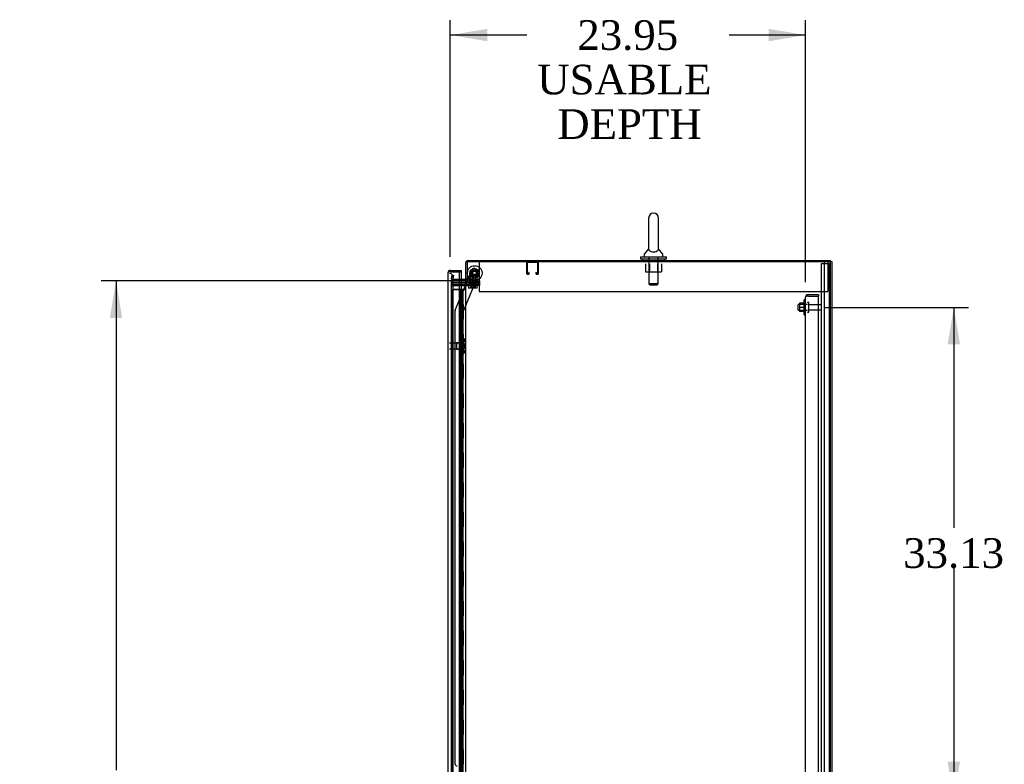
# Model space of a CAD drawing. Header units: inches. Extents: x 2 to 538, y -2 to 358.
# Tile 18 of 25: x 224 to 290, y 196 to 247. Entities that reach past the tile are written whole.
import ezdxf
from ezdxf.enums import TextEntityAlignment as Align
from ezdxf.lldxf.tags import DXFTag

# ---------------------------------------------------------------- set-up
doc = ezdxf.new("R2010")
doc.units = ezdxf.units.IN
doc.header["$MEASUREMENT"] = 0
for name, color, linetype in [('COM43135', 7, 'Continuous'), ('COM50677-1', 7, 'Continuous'), ('COM55607-2', 7, 'Continuous'), ('COM55738-23', 7, 'Continuous'), ('COM56145', 7, 'Continuous'), ('COM70098', 7, 'Continuous'), ('COM70112-4', 7, 'Continuous'), ('COM70220', 7, 'Continuous'), ('COM70839-4', 7, 'Continuous'), ('COM71182-2', 7, 'Continuous'), ('COM71187-2', 7, 'Continuous'), ('COM71194-4', 7, 'Continuous'), ('Default', 7, 'Continuous'), ('GSK86006', 7, 'Continuous'), ('NTS166105', 7, 'Continuous'), ('NTS18024', 7, 'Continuous'), ('NTS18147', 7, 'Continuous'), ('NTS86070', 7, 'Continuous'), ('ROL87452', 7, 'Continuous'), ('RVT17786', 7, 'Continuous'), ('SCC180005', 7, 'Continuous'), ('SCS86415', 7, 'Continuous'), ('STD26089', 7, 'Continuous'), ('STD26122', 7, 'Continuous'), ('WAF25059', 7, 'Continuous'), ('WAF25376', 7, 'Continuous'), ('WAF25377', 7, 'Continuous'), ('WAM254785', 7, 'Continuous'), ('WAM30038', 7, 'Continuous')]:
    doc.layers.add(name, color=color, linetype=linetype)
doc.styles.add('SEACAD_Times_New_Roman', font='times.ttf')
tags = doc.linetypes.add('HIDDEN2', pattern=[0.1875, 0.125, -0.0625]).pattern_tags.tags
tags[6:7] = [DXFTag(74, 4), DXFTag(75, 0), DXFTag(340, '0'), DXFTag(46, 0.0), DXFTag(50, 0.0), DXFTag(44, 0.0), DXFTag(45, 0.0)]
tags[4:5] = [DXFTag(74, 4), DXFTag(75, 0), DXFTag(340, '0'), DXFTag(46, 0.0), DXFTag(50, 0.0), DXFTag(44, 0.0), DXFTag(45, 0.0)]
doc.dimstyles.new('HAMMOND_(STH_-_540x360)', dxfattribs={"dimtxt": 2, "dimasz": 2.5, "dimexe": 1, "dimexo": 1, "dimgap": 0.5, "dimtad": 0, "dimtih": 1, "dimtoh": 1, "dimzin": 0, "dimdsep": 46, "dimtxsty": 'SEACAD_Times_New_Roman', "dimblk1": '_SE_FILLED', "dimblk2": '_SE_FILLED', "dimsah": 1, "dimcen": 1, "dimadec": 0, "dimazin": 0, "dimtfac": 0.8, "dimtofl": 0, "dimtmove": 0, "dimatfit": 3, "dimfxl": 1, "dimtolj": 1, "dimtzin": 0, "dimarcsym": 0})

# ---------------------------------------------------------------- blocks, each defined once
blk = doc.blocks.new('SE2')
at = {"layer": 'COM43135', "color": 7, "linetype": 'HIDDEN2'}
for p, q in [((276.995, 227.989), (276.995, 227.99)), ((276.995, 227.99), (276.995, 227.99)), ((276.995, 227.99), (276.995, 227.99)), ((276.995, 160.359), (276.995, 227.989)), ((277.098, 228.05), (277.031, 228.099)), ((277.18, 228.049), (277.031, 228.049)), ((277.18, 228.05), (277.098, 228.05)), ((277.18, 228.174), (277.87, 228.174)), ((277.18, 228.05), (277.18, 228.049)), ((277.18, 228.049), (277.87, 228.049)), ((277.18, 228.049), (277.87, 228.049)), ((277.87, 228.174), (277.87, 228.049)), ((277.87, 160.3), (277.87, 228.049))]:
    blk.add_line(p, q, dxfattribs=at)
for start, end in [(143.80595, 179.87917), (179.94113, 180), (90, 143.80595)]:
    blk.add_arc((277.18, 227.989), 0.185, start, end, dxfattribs=at)
blk.add_open_spline([(277.031, 228.049), (277.019, 228.039), (277.01, 228.029), (277.001, 228.015), (276.999, 228.01), (276.996, 228), (276.995, 227.995), (276.995, 227.99)], degree=3, knots=[0, 0, 0, 0, 0.5, 0.5, 0.75, 0.75, 1, 1, 1, 1], dxfattribs=at)
at = {"layer": 'COM50677-1', "color": 7, "linetype": 'HIDDEN2'}
for p, q in [((254.994, 230.359), (254.994, 230.174)), ((278.494, 230.359), (278.494, 230.174)), ((254.994, 230.174), (254.994, 228.359)), ((278.494, 230.174), (278.494, 228.359)), ((254.994, 228.359), (278.494, 228.359))]:
    blk.add_line(p, q, dxfattribs=at)
at = {"layer": 'COM55607-2', "color": 7, "linetype": 'HIDDEN2'}
for p, q in [((253.196, 228.498), (253.711, 228.498)), ((253.196, 228.497), (253.196, 228.498)), ((253.672, 228.497), (253.196, 228.497)), ((253.196, 228.497), (253.196, 160.497)), ((253.711, 228.498), (253.736, 228.498)), ((253.728, 228.507), (253.728, 228.533)), ((253.728, 228.533), (253.778, 228.533)), ((253.778, 228.507), (253.728, 228.507)), ((253.736, 228.497), (253.736, 228.498)), ((253.791, 228.498), (253.736, 228.498)), ((253.741, 228.507), (253.741, 228.497)), ((253.741, 228.497), (253.741, 160.497)), ((253.778, 228.533), (253.803, 228.533)), ((253.778, 228.507), (253.803, 228.507)), ((253.791, 228.498), (253.832, 228.498)), ((253.791, 227.498), (253.791, 228.498)), ((253.803, 228.533), (253.853, 228.533)), ((253.853, 228.507), (253.803, 228.507)), ((253.832, 228.498), (254.027, 228.498)), ((253.832, 227.498), (253.832, 228.498)), ((253.841, 228.497), (253.841, 228.507)), ((253.841, 160.497), (253.841, 228.497)), ((253.853, 228.533), (253.853, 228.507)), ((253.908, 227.497), (253.908, 228.497)), ((254.027, 228.498), (254.089, 228.498)), ((254.027, 228.497), (254.027, 228.498)), ((253.736, 227.498), (253.791, 227.498)), ((253.78, 227.498), (253.908, 227.498)), ((253.78, 226.498), (253.78, 227.497)), ((253.877, 227.497), (253.908, 227.497)), ((253.903, 227.497), (253.903, 226.498)), ((253.908, 226.498), (253.908, 227.497)), ((253.736, 226.498), (253.791, 226.498)), ((253.78, 226.498), (253.908, 226.498)), ((253.791, 225.498), (253.791, 226.497)), ((253.832, 225.498), (253.832, 226.497)), ((253.877, 226.497), (253.908, 226.497)), ((253.908, 225.497), (253.908, 226.497)), ((253.736, 225.498), (253.791, 225.498)), ((253.78, 225.498), (253.908, 225.498)), ((253.78, 224.498), (253.78, 225.497)), ((253.877, 225.497), (253.908, 225.497)), ((253.903, 225.497), (253.903, 224.498)), ((253.908, 224.498), (253.908, 225.497)), ((253.736, 224.498), (253.791, 224.498)), ((253.78, 224.498), (253.908, 224.498)), ((253.791, 223.498), (253.791, 224.497)), ((253.832, 223.498), (253.832, 224.497)), ((253.877, 224.497), (253.908, 224.497)), ((253.908, 223.497), (253.908, 224.497)), ((253.736, 223.498), (253.791, 223.498)), ((253.78, 223.498), (253.908, 223.498)), ((253.78, 222.498), (253.78, 223.497)), ((253.877, 223.497), (253.908, 223.497)), ((253.903, 223.497), (253.903, 222.498)), ((253.908, 222.498), (253.908, 223.497)), ((253.736, 222.498), (253.791, 222.498)), ((253.78, 222.498), (253.908, 222.498)), ((253.791, 221.498), (253.791, 222.497)), ((253.832, 221.498), (253.832, 222.497)), ((253.877, 222.497), (253.908, 222.497)), ((253.908, 221.497), (253.908, 222.497)), ((253.736, 221.498), (253.791, 221.498)), ((253.78, 221.498), (253.908, 221.498)), ((253.78, 220.498), (253.78, 221.497)), ((253.877, 221.497), (253.908, 221.497)), ((253.903, 221.497), (253.903, 220.498)), ((253.908, 220.498), (253.908, 221.497)), ((253.736, 220.498), (253.791, 220.498)), ((253.78, 220.498), (253.908, 220.498)), ((253.791, 219.498), (253.791, 220.497)), ((253.832, 219.498), (253.832, 220.497)), ((253.877, 220.497), (253.908, 220.497)), ((253.908, 219.497), (253.908, 220.497)), ((253.736, 219.498), (253.791, 219.498)), ((253.78, 219.498), (253.908, 219.498)), ((253.78, 218.498), (253.78, 219.497)), ((253.877, 219.497), (253.908, 219.497)), ((253.903, 219.497), (253.903, 218.498)), ((253.908, 218.498), (253.908, 219.497)), ((253.736, 218.498), (253.791, 218.498)), ((253.78, 218.498), (253.908, 218.498)), ((253.791, 217.498), (253.791, 218.497)), ((253.832, 217.498), (253.832, 218.497)), ((253.877, 218.497), (253.908, 218.497)), ((253.908, 217.497), (253.908, 218.497)), ((253.736, 217.498), (253.791, 217.498)), ((253.78, 217.498), (253.908, 217.498)), ((253.78, 216.498), (253.78, 217.497)), ((253.877, 217.497), (253.908, 217.497)), ((253.903, 217.497), (253.903, 216.498)), ((253.908, 216.498), (253.908, 217.497)), ((253.736, 216.498), (253.791, 216.498)), ((253.78, 216.498), (253.908, 216.498)), ((253.791, 215.498), (253.791, 216.497)), ((253.832, 215.498), (253.832, 216.497)), ((253.877, 216.497), (253.908, 216.497)), ((253.908, 215.497), (253.908, 216.497)), ((253.736, 215.498), (253.791, 215.498)), ((253.78, 215.498), (253.908, 215.498)), ((253.78, 214.498), (253.78, 215.497)), ((253.877, 215.497), (253.908, 215.497)), ((253.903, 215.497), (253.903, 214.498)), ((253.908, 214.498), (253.908, 215.497)), ((253.736, 214.498), (253.791, 214.498)), ((253.78, 214.498), (253.908, 214.498)), ((253.791, 213.498), (253.791, 214.497)), ((253.832, 213.498), (253.832, 214.497)), ((253.877, 214.497), (253.908, 214.497)), ((253.908, 213.497), (253.908, 214.497)), ((253.736, 213.498), (253.791, 213.498)), ((253.78, 213.498), (253.908, 213.498)), ((253.78, 212.498), (253.78, 213.497)), ((253.877, 213.497), (253.908, 213.497)), ((253.903, 213.497), (253.903, 212.498)), ((253.908, 212.498), (253.908, 213.497)), ((253.736, 212.498), (253.791, 212.498)), ((253.78, 212.498), (253.908, 212.498)), ((253.791, 211.498), (253.791, 212.497)), ((253.832, 211.498), (253.832, 212.497)), ((253.877, 212.497), (253.908, 212.497)), ((253.908, 211.497), (253.908, 212.497)), ((253.736, 211.498), (253.791, 211.498)), ((253.78, 211.498), (253.908, 211.498)), ((253.78, 210.498), (253.78, 211.497)), ((253.877, 211.497), (253.908, 211.497)), ((253.903, 211.497), (253.903, 210.498)), ((253.908, 210.498), (253.908, 211.497)), ((253.736, 210.498), (253.791, 210.498)), ((253.78, 210.498), (253.908, 210.498)), ((253.791, 209.498), (253.791, 210.497)), ((253.832, 209.498), (253.832, 210.497)), ((253.877, 210.497), (253.908, 210.497)), ((253.908, 209.497), (253.908, 210.497)), ((253.736, 209.498), (253.791, 209.498)), ((253.78, 209.498), (253.908, 209.498)), ((253.78, 208.498), (253.78, 209.497)), ((253.877, 209.497), (253.908, 209.497)), ((253.903, 209.497), (253.903, 208.498)), ((253.908, 208.498), (253.908, 209.497)), ((253.736, 208.498), (253.791, 208.498)), ((253.78, 208.498), (253.908, 208.498)), ((253.791, 207.498), (253.791, 208.497)), ((253.832, 207.498), (253.832, 208.497)), ((253.877, 208.497), (253.908, 208.497)), ((253.908, 207.497), (253.908, 208.497)), ((253.736, 207.498), (253.791, 207.498)), ((253.78, 207.498), (253.908, 207.498)), ((253.78, 206.498), (253.78, 207.497)), ((253.877, 207.497), (253.908, 207.497)), ((253.903, 207.497), (253.903, 206.498)), ((253.908, 206.498), (253.908, 207.497)), ((253.736, 206.498), (253.791, 206.498)), ((253.78, 206.498), (253.908, 206.498)), ((253.791, 205.498), (253.791, 206.497)), ((253.832, 205.498), (253.832, 206.497)), ((253.877, 206.497), (253.908, 206.497)), ((253.908, 205.497), (253.908, 206.497)), ((253.736, 205.498), (253.791, 205.498)), ((253.78, 205.498), (253.908, 205.498)), ((253.78, 204.498), (253.78, 205.497)), ((253.877, 205.497), (253.908, 205.497)), ((253.903, 205.497), (253.903, 204.498)), ((253.908, 204.498), (253.908, 205.497)), ((253.736, 204.498), (253.791, 204.498)), ((253.78, 204.498), (253.908, 204.498)), ((253.791, 203.498), (253.791, 204.497)), ((253.832, 203.498), (253.832, 204.497)), ((253.877, 204.497), (253.908, 204.497)), ((253.908, 203.497), (253.908, 204.497)), ((253.736, 203.498), (253.791, 203.498)), ((253.78, 203.498), (253.908, 203.498)), ((253.78, 202.498), (253.78, 203.497)), ((253.877, 203.497), (253.908, 203.497)), ((253.903, 203.497), (253.903, 202.498)), ((253.908, 202.498), (253.908, 203.497)), ((253.736, 202.498), (253.791, 202.498)), ((253.78, 202.498), (253.908, 202.498)), ((253.791, 201.498), (253.791, 202.497)), ((253.832, 201.498), (253.832, 202.497)), ((253.877, 202.497), (253.908, 202.497)), ((253.908, 201.497), (253.908, 202.497)), ((253.736, 201.498), (253.791, 201.498)), ((253.78, 201.498), (253.908, 201.498)), ((253.78, 200.498), (253.78, 201.497)), ((253.877, 201.497), (253.908, 201.497)), ((253.903, 201.497), (253.903, 200.498)), ((253.908, 200.498), (253.908, 201.497)), ((253.736, 200.498), (253.791, 200.498)), ((253.78, 200.498), (253.908, 200.498)), ((253.791, 199.498), (253.791, 200.497)), ((253.832, 199.498), (253.832, 200.497)), ((253.877, 200.497), (253.908, 200.497)), ((253.908, 199.497), (253.908, 200.497)), ((253.736, 199.498), (253.791, 199.498)), ((253.78, 199.498), (253.908, 199.498)), ((253.78, 198.498), (253.78, 199.497)), ((253.877, 199.497), (253.908, 199.497)), ((253.903, 199.497), (253.903, 198.498)), ((253.908, 198.498), (253.908, 199.497)), ((253.736, 198.498), (253.791, 198.498)), ((253.78, 198.498), (253.908, 198.498)), ((253.791, 197.498), (253.791, 198.497)), ((253.832, 197.498), (253.832, 198.497)), ((253.877, 198.497), (253.908, 198.497)), ((253.908, 197.497), (253.908, 198.497)), ((253.736, 197.498), (253.791, 197.498)), ((253.78, 197.498), (253.908, 197.498)), ((253.78, 196.498), (253.78, 197.497)), ((253.877, 197.497), (253.908, 197.497)), ((253.903, 197.497), (253.903, 196.498)), ((253.908, 196.498), (253.908, 197.497)), ((253.736, 196.498), (253.791, 196.498)), ((253.78, 196.498), (253.908, 196.498))]:
    blk.add_line(p, q, dxfattribs=at)
at = {"layer": 'COM55607-2', "color": 7, "linetype": 'Continuous'}
for p, q in [((253.674, 228.497), (253.672, 228.497)), ((253.877, 228.497), (253.674, 228.497)), ((253.674, 228.497), (253.674, 227.497)), ((254.089, 228.497), (253.877, 228.497)), ((253.877, 228.497), (253.877, 227.497)), ((253.674, 227.497), (253.877, 227.497)), ((253.674, 227.497), (253.877, 227.497)), ((253.674, 227.497), (253.674, 226.497)), ((253.877, 227.497), (253.877, 226.497)), ((253.674, 226.497), (253.674, 225.497)), ((253.674, 226.497), (253.877, 226.497)), ((253.674, 226.497), (253.877, 226.497)), ((253.877, 226.497), (253.877, 225.497)), ((253.674, 225.497), (253.877, 225.497)), ((253.674, 225.497), (253.877, 225.497)), ((253.674, 225.497), (253.674, 224.497)), ((253.877, 225.497), (253.877, 224.497)), ((253.674, 224.497), (253.674, 223.497)), ((253.674, 224.497), (253.877, 224.497)), ((253.674, 224.497), (253.877, 224.497)), ((253.877, 224.497), (253.877, 223.497)), ((253.674, 223.497), (253.877, 223.497)), ((253.674, 223.497), (253.877, 223.497)), ((253.674, 223.497), (253.674, 222.497)), ((253.877, 223.497), (253.877, 222.497)), ((253.674, 222.497), (253.674, 221.497)), ((253.674, 222.497), (253.877, 222.497)), ((253.674, 222.497), (253.877, 222.497)), ((253.877, 222.497), (253.877, 221.497)), ((253.674, 221.497), (253.877, 221.497)), ((253.674, 221.497), (253.877, 221.497)), ((253.674, 221.497), (253.674, 220.497)), ((253.877, 221.497), (253.877, 220.497)), ((253.674, 220.497), (253.674, 219.497)), ((253.674, 220.497), (253.877, 220.497)), ((253.674, 220.497), (253.877, 220.497)), ((253.877, 220.497), (253.877, 219.497)), ((253.674, 219.497), (253.877, 219.497)), ((253.674, 219.497), (253.877, 219.497)), ((253.674, 219.497), (253.674, 218.497)), ((253.877, 219.497), (253.877, 218.497)), ((253.674, 218.497), (253.674, 217.497)), ((253.674, 218.497), (253.877, 218.497)), ((253.674, 218.497), (253.877, 218.497)), ((253.877, 218.497), (253.877, 217.497)), ((253.674, 217.497), (253.877, 217.497)), ((253.674, 217.497), (253.877, 217.497)), ((253.674, 217.497), (253.674, 216.497)), ((253.877, 217.497), (253.877, 216.497)), ((253.674, 216.497), (253.674, 215.497)), ((253.674, 216.497), (253.877, 216.497)), ((253.674, 216.497), (253.877, 216.497)), ((253.877, 216.497), (253.877, 215.497)), ((253.674, 215.497), (253.877, 215.497)), ((253.674, 215.497), (253.877, 215.497)), ((253.674, 215.497), (253.674, 214.497)), ((253.877, 215.497), (253.877, 214.497)), ((253.674, 214.497), (253.674, 213.497)), ((253.674, 214.497), (253.877, 214.497)), ((253.674, 214.497), (253.877, 214.497)), ((253.877, 214.497), (253.877, 213.497)), ((253.674, 213.497), (253.877, 213.497)), ((253.674, 213.497), (253.877, 213.497)), ((253.674, 213.497), (253.674, 212.497)), ((253.877, 213.497), (253.877, 212.497)), ((253.674, 212.497), (253.674, 211.497)), ((253.674, 212.497), (253.877, 212.497)), ((253.674, 212.497), (253.877, 212.497)), ((253.877, 212.497), (253.877, 211.497)), ((253.674, 211.497), (253.877, 211.497)), ((253.674, 211.497), (253.877, 211.497)), ((253.674, 211.497), (253.674, 210.497)), ((253.877, 211.497), (253.877, 210.497)), ((253.674, 210.497), (253.674, 209.497)), ((253.674, 210.497), (253.877, 210.497)), ((253.674, 210.497), (253.877, 210.497)), ((253.877, 210.497), (253.877, 209.497)), ((253.674, 209.497), (253.877, 209.497)), ((253.674, 209.497), (253.877, 209.497)), ((253.674, 209.497), (253.674, 208.497)), ((253.877, 209.497), (253.877, 208.497)), ((253.674, 208.497), (253.674, 207.497)), ((253.674, 208.497), (253.877, 208.497)), ((253.674, 208.497), (253.877, 208.497)), ((253.877, 208.497), (253.877, 207.497)), ((253.674, 207.497), (253.877, 207.497)), ((253.674, 207.497), (253.877, 207.497)), ((253.674, 207.497), (253.674, 206.497)), ((253.877, 207.497), (253.877, 206.497)), ((253.674, 206.497), (253.674, 205.497)), ((253.674, 206.497), (253.877, 206.497)), ((253.674, 206.497), (253.877, 206.497)), ((253.877, 206.497), (253.877, 205.497)), ((253.674, 205.497), (253.877, 205.497)), ((253.674, 205.497), (253.877, 205.497)), ((253.674, 205.497), (253.674, 204.497)), ((253.877, 205.497), (253.877, 204.497)), ((253.674, 204.497), (253.674, 203.497)), ((253.674, 204.497), (253.877, 204.497)), ((253.674, 204.497), (253.877, 204.497)), ((253.877, 204.497), (253.877, 203.497)), ((253.674, 203.497), (253.877, 203.497)), ((253.674, 203.497), (253.877, 203.497)), ((253.674, 203.497), (253.674, 202.497)), ((253.877, 203.497), (253.877, 202.497)), ((253.674, 202.497), (253.674, 201.497)), ((253.674, 202.497), (253.877, 202.497)), ((253.674, 202.497), (253.877, 202.497)), ((253.877, 202.497), (253.877, 201.497)), ((253.674, 201.497), (253.877, 201.497)), ((253.674, 201.497), (253.877, 201.497)), ((253.674, 201.497), (253.674, 200.497)), ((253.877, 201.497), (253.877, 200.497)), ((253.674, 200.497), (253.674, 199.497)), ((253.674, 200.497), (253.877, 200.497)), ((253.674, 200.497), (253.877, 200.497)), ((253.877, 200.497), (253.877, 199.497)), ((253.674, 199.497), (253.877, 199.497)), ((253.674, 199.497), (253.877, 199.497)), ((253.674, 199.497), (253.674, 198.497)), ((253.877, 199.497), (253.877, 198.497)), ((253.674, 198.497), (253.674, 197.497)), ((253.674, 198.497), (253.877, 198.497)), ((253.674, 198.497), (253.877, 198.497)), ((253.877, 198.497), (253.877, 197.497)), ((253.674, 197.497), (253.877, 197.497)), ((253.674, 197.497), (253.877, 197.497)), ((253.674, 197.497), (253.674, 196.497)), ((253.877, 197.497), (253.877, 196.497))]:
    blk.add_line(p, q, dxfattribs=at)
at = {"layer": 'COM55738-23', "color": 7, "linetype": 'HIDDEN2'}
for p, q in [((278.057, 158.506), (278.057, 230.256)), ((278.057, 230.256), (278.244, 230.256)), ((278.244, 230.256), (278.494, 230.256)), ((278.494, 230.256), (278.61, 230.256)), ((278.61, 158.506), (278.61, 230.256)), ((278.61, 230.256), (278.682, 230.256))]:
    blk.add_line(p, q, dxfattribs=at)
at = {"layer": 'COM56145', "color": 7, "linetype": 'HIDDEN2'}
for p, q in [((258.184, 230.316), (258.184, 229.589)), ((258.224, 230.316), (258.224, 229.589)), ((258.954, 230.319), (258.227, 230.319)), ((258.957, 229.589), (258.957, 230.316)), ((258.997, 229.589), (258.997, 230.316)), ((258.332, 229.589), (258.332, 229.64)), ((258.372, 229.64), (258.332, 229.64)), ((258.372, 229.589), (258.372, 229.64)), ((258.809, 229.64), (258.809, 229.589)), ((258.809, 229.64), (258.849, 229.64)), ((258.849, 229.64), (258.849, 229.589)), ((258.227, 229.586), (258.329, 229.586)), ((258.227, 229.546), (258.329, 229.546)), ((258.852, 229.586), (258.954, 229.586)), ((258.852, 229.546), (258.954, 229.546))]:
    blk.add_line(p, q, dxfattribs=at)
for centre, radius, start, end in [((258.227, 230.316), 0.043, 90, 180), ((258.227, 230.316), 0.003, 90, 180), ((258.954, 230.316), 0.043, 0, 90), ((258.954, 230.316), 0.003, 0, 90), ((258.227, 229.589), 0.043, 180, 270), ((258.227, 229.589), 0.003, 180, 270), ((258.329, 229.589), 0.003, 270, 0), ((258.329, 229.589), 0.043, 270, 0), ((258.852, 229.589), 0.043, 180, 270), ((258.852, 229.589), 0.003, 180, 270), ((258.954, 229.589), 0.003, 270, 0), ((258.954, 229.589), 0.043, 270, 0)]:
    blk.add_arc(centre, radius, start, end, dxfattribs=at)
at = {"layer": 'COM70098', "color": 7, "linetype": 'HIDDEN2'}
for p, q in [((253.122, 228.984), (254.271, 228.984)), ((254.232, 229.079), (254.271, 229.079)), ((254.271, 229.079), (255.021, 229.079)), ((255.021, 228.984), (254.271, 228.984)), ((255.021, 229.079), (255.021, 228.984)), ((253.122, 228.859), (254.271, 228.859)), ((253.122, 228.764), (254.271, 228.764)), ((254.271, 228.859), (255.021, 228.859)), ((255.021, 228.764), (254.271, 228.764)), ((255.021, 228.859), (255.021, 228.764))]:
    blk.add_line(p, q, dxfattribs=at)
at = {"layer": 'COM70112-4', "color": 7, "linetype": 'Continuous'}
for p, q in [((254.089, 229.109), (254.089, 230.311)), ((254.232, 230.454), (278.682, 230.454)), ((278.682, 230.359), (278.682, 230.454)), ((254.041, 229.174), (253.672, 229.174)), ((254.184, 229.109), (254.089, 229.109))]:
    blk.add_line(p, q, dxfattribs=at)
at = {"layer": 'COM70112-4', "color": 7, "linetype": 'HIDDEN2'}
for p, q in [((266.4, 230.454), (266.4, 230.359)), ((267.088, 230.359), (267.088, 230.454)), ((253.12, 229.23), (253.122, 229.247)), ((253.122, 229.247), (253.163, 229.476)), ((253.163, 229.476), (253.256, 229.46)), ((253.256, 229.46), (253.216, 229.231)), ((253.216, 229.231), (253.216, 229.213)), ((253.672, 229.174), (253.263, 229.174)), ((254.021, 229.079), (254.021, 229.174)), ((254.089, 229.222), (254.184, 229.222))]:
    blk.add_line(p, q, dxfattribs=at)
at = {"layer": 'COM70112-4', "color": 7, "linetype": 'Continuous'}
for centre, radius, start, end in [((254.232, 230.311), 0.143, 90, 180), ((254.041, 229.222), 0.048, 270, 0), ((254.041, 229.222), 0.143, 270, 307.79488)]:
    blk.add_arc(centre, radius, start, end, dxfattribs=at)
at = {"layer": 'COM70112-4', "color": 7, "linetype": 'HIDDEN2'}
for centre, radius, start, end in [((254.232, 230.311), 0.048, 90, 180), ((253.263, 229.222), 0.143, 177.13468, 270), ((253.263, 229.222), 0.048, 191.71679, 270), ((254.041, 229.222), 0.143, 307.79488, 0)]:
    blk.add_arc(centre, radius, start, end, dxfattribs=at)
at = {"layer": 'COM70220', "color": 7, "linetype": 'HIDDEN2'}
for p, q in [((253.247, 229.071), (253.247, 229.321)), ((253.247, 159.924), (253.247, 229.071))]:
    blk.add_line(p, q, dxfattribs=at)
blk.add_arc((252.997, 229.321), 0.25, 0, 90, dxfattribs=at)
at = {"layer": 'COM70839-4', "color": 7, "linetype": 'HIDDEN2'}
for p, q in [((253.382, 227.116), (254.513, 229.847)), ((253.904, 226.988), (255.003, 229.644)), ((253.904, 226.988), (255.003, 229.644)), ((254.207, 229.109), (254.513, 229.848)), ((254.676, 229.915), (254.935, 229.808)), ((254.676, 229.915), (254.935, 229.808)), ((253.382, 227.116), (254.195, 229.079)), ((253.385, 196.517), (253.373, 227.069)), ((253.917, 195.143), (253.904, 226.988)), ((253.385, 196.517), (253.385, 196.517))]:
    blk.add_line(p, q, dxfattribs=at)
at = {"layer": 'COM70839-4', "color": 7, "linetype": 'Continuous'}
blk.add_line((254.195, 229.079), (254.207, 229.109), dxfattribs=at)
at = {"layer": 'COM70839-4', "color": 7, "linetype": 'HIDDEN2'}
blk.add_circle((254.684, 229.608), 0.129, dxfattribs=at)
for centre, radius, start, end in [((254.628, 229.8), 0.125, 67.51229, 157.51229), ((254.684, 229.608), 0.129, 0, 23.8933), ((254.888, 229.692), 0.125, 337.51229, 67.51229), ((254.684, 229.608), 0.129, 253.40245, 272.85825), ((254.684, 229.608), 0.129, 341.70439, 0), ((253.498, 227.069), 0.125, 157.51229, 180.02429), ((253.51, 196.517), 0.125, 180.02429, 270.02429)]:
    blk.add_arc(centre, radius, start, end, dxfattribs=at)
at = {"layer": 'COM71182-2', "color": 7, "linetype": 'Continuous'}
for p, q in [((278.682, 230.359), (254.184, 230.359)), ((254.184, 230.359), (254.184, 229.109)), ((278.682, 158.424), (278.682, 230.359)), ((253.672, 229.079), (254.041, 229.079)), ((254.089, 229.079), (254.041, 229.079)), ((254.089, 229.079), (254.232, 229.079)), ((254.089, 159.704), (254.089, 229.079)), ((254.232, 229.109), (254.184, 229.109)), ((254.232, 229.079), (254.232, 229.109))]:
    blk.add_line(p, q, dxfattribs=at)
at = {"layer": 'COM71182-2', "color": 7, "linetype": 'HIDDEN2'}
for p, q in [((253.122, 229.079), (253.672, 229.079)), ((253.122, 159.704), (253.122, 229.079))]:
    blk.add_line(p, q, dxfattribs=at)
at = {"layer": 'COM71187-2', "color": 7, "linetype": 'HIDDEN2'}
blk.add_line((278.277, 158.424), (278.277, 230.359), dxfattribs=at)
at = {"layer": 'COM71187-2', "color": 7, "linetype": 'Continuous'}
for p, q in [((278.777, 230.359), (278.682, 230.359)), ((278.777, 158.424), (278.777, 230.359))]:
    blk.add_line(p, q, dxfattribs=at)
at = {"layer": 'COM71194-4', "color": 7, "linetype": 'Continuous'}
for p, q in [((252.902, 229.648), (252.902, 229.649)), ((252.902, 229.649), (252.902, 229.649)), ((252.902, 229.649), (252.902, 229.649)), ((252.902, 159.347), (252.902, 229.648)), ((252.982, 229.697), (252.931, 229.736)), ((253.045, 229.696), (252.931, 229.696)), ((253.045, 229.697), (252.982, 229.697)), ((253.045, 229.791), (253.777, 229.791)), ((253.045, 229.697), (253.045, 229.696)), ((253.672, 229.696), (253.045, 229.696)), ((253.045, 229.696), (253.777, 229.696)), ((253.672, 159.3), (253.672, 229.696)), ((253.672, 229.696), (253.777, 229.696)), ((253.777, 229.791), (253.777, 229.696)), ((253.777, 229.696), (253.777, 229.174))]:
    blk.add_line(p, q, dxfattribs=at)
at = {"layer": 'COM71194-4', "color": 7, "linetype": 'HIDDEN2'}
blk.add_line((253.777, 229.174), (253.777, 159.609), dxfattribs=at)
at = {"layer": 'COM71194-4', "color": 7, "linetype": 'Continuous'}
for start, end in [(142.49641, 179.84393), (179.92383, 180), (90, 142.49641)]:
    blk.add_arc((253.045, 229.648), 0.143, start, end, dxfattribs=at)
blk.add_open_spline([(252.931, 229.696), (252.922, 229.688), (252.915, 229.68), (252.907, 229.669), (252.905, 229.665), (252.903, 229.657), (252.902, 229.653), (252.902, 229.649)], degree=3, knots=[0, 0, 0, 0, 0.5, 0.5, 0.75, 0.75, 1, 1, 1, 1], dxfattribs=at)
at = {"layer": 'GSK86006', "color": 7, "linetype": 'HIDDEN2'}
for p, q in [((253.122, 228.984), (254.271, 228.984)), ((254.271, 228.984), (255.021, 228.984)), ((255.021, 228.984), (255.021, 228.859)), ((253.122, 228.859), (254.271, 228.859)), ((255.021, 228.859), (254.271, 228.859))]:
    blk.add_line(p, q, dxfattribs=at)
at = {"layer": 'NTS166105', "color": 7, "linetype": 'HIDDEN2'}
for p, q in [((276.579, 227.573), (276.579, 227.298)), ((276.899, 227.573), (276.579, 227.573)), ((276.579, 227.298), (276.579, 227.023)), ((276.899, 227.298), (276.579, 227.298)), ((276.899, 227.023), (276.579, 227.023))]:
    blk.add_line(p, q, dxfattribs=at)
at = {"layer": 'NTS18024', "color": 7, "linetype": 'HIDDEN2'}
for p, q in [((266.207, 230.234), (266.207, 229.689)), ((266.207, 229.689), (266.481, 229.689)), ((266.481, 230.234), (266.481, 229.689)), ((266.481, 229.689), (267.007, 229.689)), ((267.007, 230.234), (267.007, 229.689)), ((267.007, 229.689), (267.279, 229.689)), ((267.279, 230.234), (267.279, 229.689))]:
    blk.add_line(p, q, dxfattribs=at)
at = {"layer": 'NTS18147', "color": 7, "linetype": 'HIDDEN2'}
for p, q in [((253.905, 225.192), (253.905, 225.196)), ((253.968, 225.196), (253.905, 225.196)), ((253.905, 225.192), (253.905, 225.003)), ((253.905, 225.192), (253.968, 225.192)), ((253.905, 225.003), (253.905, 224.885)), ((253.968, 225.003), (253.905, 225.003)), ((253.968, 225.192), (253.968, 225.196)), ((253.968, 224.885), (253.968, 225.003)), ((254.03, 225.043), (254.03, 225.097)), ((253.467, 224.916), (253.467, 224.476)), ((253.905, 224.916), (253.467, 224.916)), ((253.467, 224.476), (253.905, 224.476)), ((253.905, 224.885), (253.905, 224.508)), ((253.905, 224.885), (253.968, 224.885)), ((253.905, 224.508), (253.905, 224.39)), ((253.968, 224.508), (253.905, 224.508)), ((253.905, 224.39), (253.905, 224.201)), ((253.905, 224.39), (253.968, 224.39)), ((253.968, 224.39), (253.968, 224.508)), ((254.03, 224.296), (254.03, 224.35)), ((253.905, 224.201), (253.905, 224.196)), ((253.968, 224.201), (253.905, 224.201)), ((253.905, 224.196), (253.968, 224.196)), ((253.968, 224.201), (253.968, 224.196))]:
    blk.add_line(p, q, dxfattribs=at)
blk.add_arc((253.711, 224.696), 0.318, 323.63381, 36.36619, dxfattribs=at)
for centre, start_param, end_param in [((253.711, 225.097), 2.506883, 3.776302), ((253.711, 225.043), 2.506883, 3.141593), ((253.711, 224.35), 3.141593, 3.776302), ((253.711, 224.296), 2.506883, 3.776302)]:
    blk.add_ellipse(centre, major_axis=(-0.318, 0), ratio=0.5, start_param=start_param, end_param=end_param, dxfattribs=at)
at = {"layer": 'NTS86070', "color": 7, "linetype": 'HIDDEN2'}
for p, q in [((254.747, 229.179), (254.247, 229.179)), ((254.247, 229.079), (254.247, 229.179)), ((254.35, 229.079), (254.35, 229.049)), ((254.633, 229.039), (254.36, 229.039)), ((254.372, 229.079), (254.372, 229.179)), ((254.475, 229.079), (254.475, 229.049)), ((254.758, 229.039), (254.633, 229.039)), ((254.643, 229.049), (254.643, 229.079)), ((254.872, 229.179), (254.747, 229.179)), ((254.747, 229.079), (254.747, 229.179)), ((254.768, 229.049), (254.768, 229.079)), ((254.872, 229.079), (254.872, 229.179))]:
    blk.add_line(p, q, dxfattribs=at)
for centre, start, end in [((254.36, 229.049), 180, 270), ((254.485, 229.049), 180, 270), ((254.633, 229.049), 270, 0), ((254.758, 229.049), 270, 0)]:
    blk.add_arc(centre, 0.01, start, end, dxfattribs=at)
at = {"layer": 'ROL87452', "color": 7, "linetype": 'HIDDEN2'}
for radius in [0.5, 0.206]:
    blk.add_circle((254.684, 229.608), radius, dxfattribs=at)
for start, end in [(159.86062, 190.55568), (259.34124, 270.02429)]:
    blk.add_arc((254.684, 229.608), 0.5, start, end, dxfattribs=at)
at = {"layer": 'RVT17786', "color": 7, "linetype": 'HIDDEN2'}
for radius in [0.217, 0.125]:
    blk.add_circle((254.684, 229.608), radius, dxfattribs=at)
for start, end in [(0, 20.19655), (270.02429, 280.84599), (349.52076, 0)]:
    blk.add_arc((254.684, 229.608), 0.217, start, end, dxfattribs=at)
at = {"layer": 'SCC180005', "color": 7, "linetype": 'HIDDEN2'}
for p, q in [((254.62, 229.514), (254.374, 229.514)), ((254.374, 229.514), (254.374, 228.764)), ((254.499, 229.514), (254.499, 228.764)), ((254.745, 229.514), (254.62, 229.514)), ((254.62, 228.764), (254.62, 229.514)), ((254.745, 228.764), (254.745, 229.514)), ((254.281, 228.764), (254.281, 228.59)), ((254.497, 228.59), (254.281, 228.59)), ((254.406, 228.764), (254.406, 228.59)), ((254.497, 228.764), (254.497, 228.59)), ((254.713, 228.59), (254.497, 228.59)), ((254.622, 228.764), (254.622, 228.59)), ((254.713, 228.764), (254.713, 228.59)), ((254.838, 228.59), (254.713, 228.59)), ((254.838, 228.764), (254.838, 228.59))]:
    blk.add_line(p, q, dxfattribs=at)
at = {"layer": 'SCS86415', "color": 7, "linetype": 'Continuous'}
for p, q in [((266.413, 233.319), (266.413, 231.248)), ((267.075, 231.248), (267.075, 233.319)), ((266.404, 231.239), (266.133, 230.912)), ((267.355, 230.912), (267.084, 231.239)), ((266.119, 230.874), (266.119, 230.754)), ((267.369, 230.754), (267.369, 230.874))]:
    blk.add_line(p, q, dxfattribs=at)
at = {"layer": 'SCS86415', "color": 7, "linetype": 'HIDDEN2'}
for p, q in [((266.432, 230.694), (266.432, 228.879)), ((267.056, 228.879), (267.056, 230.694)), ((267.056, 228.879), (266.432, 228.879)), ((266.432, 228.879), (266.492, 228.819)), ((266.492, 228.819), (266.996, 228.819)), ((266.996, 228.819), (267.056, 228.879))]:
    blk.add_line(p, q, dxfattribs=at)
at = {"layer": 'SCS86415', "color": 7, "linetype": 'Continuous'}
for centre, radius, start, end in [((266.744, 233.319), 0.331, 0, 180), ((266.179, 230.874), 0.06, 140.32138, 180), ((266.179, 230.754), 0.06, 180, 270), ((267.309, 230.754), 0.06, 270, 0), ((267.309, 230.874), 0.06, 0, 39.67862)]:
    blk.add_arc(centre, radius, start, end, dxfattribs=at)
blk.add_open_spline([(266.413, 231.258), (266.413, 231.253), (266.412, 231.233), (266.423, 231.186), (266.436, 231.158), (266.486, 231.106), (266.523, 231.081), (266.624, 231.045), (266.688, 231.035), (266.818, 231.037), (266.88, 231.049), (266.977, 231.087), (267.011, 231.113), (267.057, 231.166), (267.068, 231.194), (267.076, 231.237), (267.076, 231.254), (267.075, 231.258)], degree=3, knots=[0.1946281, 0.1946281, 0.1946281, 0.1946281, 0.25, 0.25, 0.3125, 0.3125, 0.375, 0.375, 0.4375, 0.4375, 0.5, 0.5, 0.5625, 0.5625, 0.625, 0.625, 0.6751602, 0.6751602, 0.6751602, 0.6751602], dxfattribs=at)
at = {"layer": 'STD26089', "color": 7, "linetype": 'HIDDEN2'}
for p, q in [((276.495, 227.112), (276.495, 227.487)), ((277.12, 227.487), (276.495, 227.487)), ((276.495, 227.112), (277.12, 227.112)), ((277.19, 227.624), (277.15, 227.624)), ((277.15, 226.974), (277.19, 226.974)), ((277.22, 227.004), (277.22, 227.594)), ((277.997, 227.465), (277.22, 227.465)), ((277.22, 227.133), (277.997, 227.133))]:
    blk.add_line(p, q, dxfattribs=at)
for centre, radius, start, end in [((277.15, 227.594), 0.03, 90, 180), ((277.15, 227.004), 0.03, 180, 270), ((277.19, 227.594), 0.03, 0, 90), ((277.19, 227.004), 0.03, 270, 0), ((277.997, 227.405), 0.06, 0, 90), ((277.997, 227.193), 0.06, 270, 0)]:
    blk.add_arc(centre, radius, start, end, dxfattribs=at)
at = {"layer": 'STD26122', "color": 7, "linetype": 'HIDDEN2'}
for p, q in [((253.962, 224.881), (252.997, 224.881)), ((252.997, 224.511), (253.962, 224.511)), ((253.962, 224.511), (253.962, 224.881)), ((253.997, 224.846), (253.962, 224.881)), ((253.962, 224.511), (253.997, 224.546)), ((253.997, 224.846), (253.997, 224.546))]:
    blk.add_line(p, q, dxfattribs=at)
at = {"layer": 'WAF25059', "color": 7, "linetype": 'HIDDEN2'}
for p, q in [((276.899, 226.799), (276.899, 227.799)), ((276.995, 227.799), (276.899, 227.799)), ((276.899, 226.799), (276.995, 226.799))]:
    blk.add_line(p, q, dxfattribs=at)
at = {"layer": 'WAF25376', "color": 7, "linetype": 'HIDDEN2'}
for radius in [0.315, 0.14]:
    blk.add_circle((254.684, 229.608), radius, dxfattribs=at)
for radius, start, end in [(0.315, 86.55272, 98.74064), (0.14, 0, 23.89158), (0.315, 0, 8.57901), (0.14, 253.40546, 272.85463), (0.14, 341.70273, 0), (0.315, 351.33204, 0)]:
    blk.add_arc((254.684, 229.608), radius, start, end, dxfattribs=at)
at = {"layer": 'WAF25377', "color": 7, "linetype": 'Continuous'}
for p, q in [((265.869, 230.694), (267.619, 230.694)), ((265.869, 230.694), (265.869, 230.579)), ((265.869, 230.579), (267.619, 230.579)), ((267.619, 230.579), (267.619, 230.694))]:
    blk.add_line(p, q, dxfattribs=at)
at = {"layer": 'WAM254785', "color": 7, "linetype": 'Continuous'}
for p, q in [((265.994, 230.579), (265.994, 230.454)), ((267.494, 230.454), (267.494, 230.579))]:
    blk.add_line(p, q, dxfattribs=at)
at = {"layer": 'WAM30038', "color": 7, "linetype": 'HIDDEN2'}
for p, q in [((253.756, 224.321), (253.756, 225.071)), ((253.78, 225.071), (253.756, 225.071)), ((253.78, 224.321), (253.78, 225.071)), ((253.692, 224.87), (253.692, 224.925)), ((253.736, 224.899), (253.692, 224.87)), ((253.692, 224.846), (253.736, 224.874)), ((253.692, 224.87), (253.708, 224.858)), ((253.692, 224.714), (253.692, 224.846)), ((253.736, 224.714), (253.692, 224.714)), ((253.692, 224.547), (253.692, 224.679)), ((253.692, 224.679), (253.736, 224.679)), ((253.736, 224.519), (253.692, 224.547)), ((253.708, 224.535), (253.692, 224.523)), ((253.692, 224.468), (253.692, 224.523)), ((253.692, 224.523), (253.736, 224.494)), ((253.708, 224.858), (253.736, 224.875)), ((253.741, 224.514), (253.708, 224.535)), ((253.756, 224.321), (253.78, 224.321))]:
    blk.add_line(p, q, dxfattribs=at)
for centre, radius, start, end in [((253.171, 225.599), 0.85, 311.70584, 313.44931), ((253.737, 224.696), 0.0181, 1.77183, 93.07302), ((253.737, 224.697), 0.0182, 267.1609, 357.99424), ((253.168, 223.791), 0.854, 46.55474, 48.29011)]:
    blk.add_arc(centre, radius, start, end, dxfattribs=at)
for points, knots in [([(253.692, 224.925), (253.704, 224.936), (253.717, 224.948), (253.73, 224.959), (253.732, 224.961), (253.734, 224.963), (253.736, 224.965)], [0, 0, 0, 0, 0.858552, 0.858552, 0.858552, 1, 1, 1, 1]), ([(253.736, 224.428), (253.734, 224.43), (253.732, 224.432), (253.73, 224.434), (253.717, 224.445), (253.704, 224.457), (253.692, 224.468)], [0, 0, 0, 0, 0.141448, 0.141448, 0.141448, 1, 1, 1, 1]), ([(253.75, 224.904), (253.75, 224.904), (253.749, 224.904), (253.745, 224.903), (253.741, 224.901), (253.736, 224.899)], [0.4389304, 0.4389304, 0.4389304, 0.4389304, 0.5, 0.5, 1, 1, 1, 1]), ([(253.736, 224.874), (253.739, 224.875), (253.741, 224.877), (253.745, 224.88), (253.747, 224.882), (253.751, 224.887), (253.752, 224.889), (253.755, 224.894), (253.756, 224.897), (253.756, 224.899)], [0, 0, 0, 0, 0.25, 0.25, 0.5, 0.5, 0.75, 0.75, 1, 1, 1, 1]), ([(253.756, 224.494), (253.756, 224.496), (253.755, 224.499), (253.752, 224.504), (253.751, 224.506), (253.745, 224.513), (253.741, 224.516), (253.736, 224.519)], [0, 0, 0, 0, 0.25, 0.25, 0.5, 0.5, 1, 1, 1, 1]), ([(253.736, 224.494), (253.739, 224.493), (253.741, 224.492), (253.745, 224.49), (253.747, 224.49), (253.749, 224.489), (253.75, 224.489), (253.75, 224.489)], [0, 0, 0, 0, 0.25, 0.25, 0.5, 0.5, 0.5626015, 0.5626015, 0.5626015, 0.5626015])]:
    blk.add_open_spline(points, degree=3, knots=knots, dxfattribs=at)
blk = doc.blocks.new('DMBLK3832')
at = {"layer": 'Default', "linetype": 'Continuous'}
for points in [[(287.4, 224.799), (286.983, 227.299), (286.566, 224.799)], [(287.4, 196.674), (286.566, 196.674), (286.983, 194.174)]]:
    blk.add_hatch(color=7, dxfattribs=at).paths.add_polyline_path(points)
at = {"layer": 'Default', "color": 7, "linetype": 'Continuous'}
for p, q in [((278.22, 227.299), (287.983, 227.299)), ((286.983, 227.299), (286.983, 212.437)), ((286.983, 209.737), (286.983, 194.174)), ((278.22, 194.174), (287.983, 194.174))]:
    blk.add_line(p, q, dxfattribs=at)
at = {"layer": 'Default', "color": 7, "linetype": 'Continuous', "style": 'SEACAD_Times_New_Roman'}
blk.add_text('33.13', height=2, dxfattribs=at).set_placement((283.571, 211.737), align=Align.TOP_LEFT)
blk = doc.blocks.new('_SE_FILLED')
at = {"color": 0}
blk.add_line((0, 0), (-1, 0), dxfattribs=at)
blk.add_solid([(0, 0), (-1, -0.1665), (-1, 0.1665), (0, 0)], dxfattribs=at)
blk = doc.blocks.new('DMBLK3840')
at = {"layer": 'Default', "linetype": 'Continuous'}
for points in [[(230.099, 226.579), (230.932, 226.579), (230.516, 229.079)], [(230.099, 162.204), (230.516, 159.704), (230.932, 162.204)]]:
    blk.add_hatch(color=7, dxfattribs=at).paths.add_polyline_path(points)
at = {"layer": 'Default', "color": 7, "linetype": 'Continuous'}
for p, q in [((254.021, 229.079), (229.516, 229.079)), ((230.516, 229.079), (230.516, 196.092)), ((230.516, 186.692), (230.516, 159.704)), ((254.021, 159.704), (229.516, 159.704))]:
    blk.add_line(p, q, dxfattribs=at)
at = {"layer": 'Default', "color": 7, "linetype": 'Continuous', "style": 'SEACAD_Times_New_Roman'}
for s, p in [('69.38', (227.103, 195.392)), ('DOOR ', (225.942, 192.392)), ('OPENING', (224.023, 189.392))]:
    blk.add_text(s, height=2, dxfattribs=at).set_placement(p, align=Align.TOP_LEFT)
blk = doc.blocks.new('DMBLK3849')
at = {"layer": 'Default', "linetype": 'Continuous'}
for points in [[(255.545, 246.07), (253.045, 245.654), (255.545, 245.237)], [(274.495, 246.07), (274.495, 245.237), (276.995, 245.654)]]:
    blk.add_hatch(color=7, dxfattribs=at).paths.add_polyline_path(points)
at = {"layer": 'Default', "color": 7, "linetype": 'Continuous'}
for p, q in [((253.045, 230.696), (253.045, 246.654)), ((276.995, 228.989), (276.995, 246.654)), ((258.206, 245.654), (253.045, 245.654)), ((276.995, 245.654), (271.834, 245.654))]:
    blk.add_line(p, q, dxfattribs=at)
at = {"layer": 'Default', "color": 7, "linetype": 'Continuous', "style": 'SEACAD_Times_New_Roman'}
for s, p in [('23.95', (261.608, 246.654)), ('USABLE ', (258.906, 243.654)), ('DEPTH', (260.257, 240.654))]:
    blk.add_text(s, height=2, dxfattribs=at).set_placement(p, align=Align.TOP_LEFT)

msp = doc.modelspace()

# ---------------------------------------------------------------- block references
at = {"layer": 'Default'}
msp.add_blockref('SE2', (0, 0), dxfattribs=at)

# ---------------------------------------------------------------- dimensions: what is measured, and where the dimension line sits
at = {"layer": 'Default', "color": 7, "linetype": 'Continuous'}
dim = msp.add_linear_dim(base=(253.045, 245.654), p1=(276.995, 227.989), p2=(253.045, 229.696), text='\\A1;<>\\PUSABLE \\XDEPTH', dimstyle='HAMMOND_(STH_-_540x360)', dxfattribs=at)
dim.commit()
dim.dimension.update_dxf_attribs({"geometry": 'DMBLK3849', "text_midpoint": (265.02, 245.654), "dimtype": 160})
for base, p1, p2, text, picture, middle in [((230.515775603, 229.079489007), (255.020880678, 229.079489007), (255.020880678, 159.704489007), '\\A1;<>\\PDOOR \\XOPENING', 'DMBLK3840', (230.515775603, 194.391988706)), ((286.982907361, 227.299489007), (277.219880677, 227.299489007), (277.219880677, 194.174489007), '\\A1;<>', 'DMBLK3832', (286.982907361, 210.736989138))]:
    dim = msp.add_linear_dim(base=base, p1=p1, p2=p2, angle=270, text=text, dimstyle='HAMMOND_(STH_-_540x360)', dxfattribs=at)
    dim.commit()
    dim.dimension.update_dxf_attribs({"geometry": picture, "text_midpoint": middle, "dimtype": 161})

doc.saveas('drawing.dxf')
